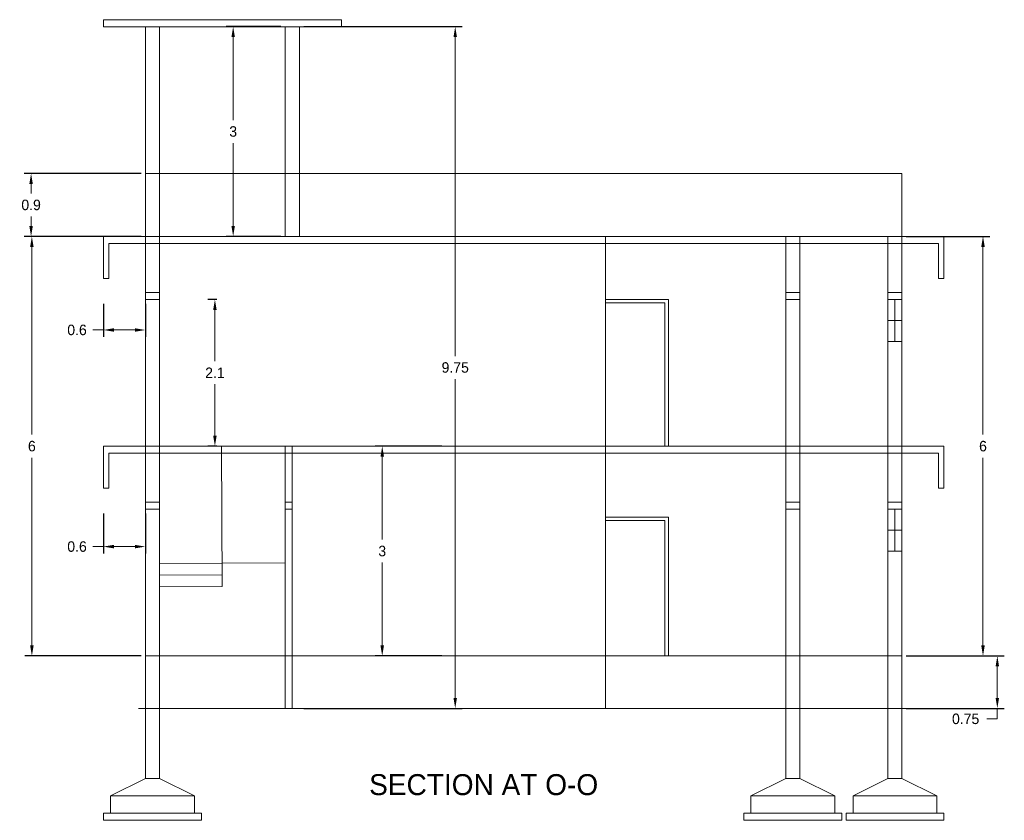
# Model space of a CAD drawing. Header units: inches. Extents: x -100 to 1476, y -184 to 112.
# Tile 31 of 36: x 329 to 343, y 0 to 11. Entities that reach past the tile are written whole.
import ezdxf

# ---------------------------------------------------------------- set-up
doc = ezdxf.new("R2010")
doc.units = ezdxf.units.IN
doc.header["$MEASUREMENT"] = 0
doc.header["$PDMODE"] = 66
doc.dimstyles.get("Standard").update_dxf_attribs({"dimtxt": 0.15, "dimasz": 0.15, "dimexe": 0.1, "dimexo": 0.0625, "dimgap": 0.09, "dimtad": 0, "dimtih": 1, "dimtoh": 1, "dimdec": 4, "dimdsep": 46, "dimtxsty": 'Standard', "dimcen": 0.09, "dimadec": 0, "dimazin": 0, "dimtfac": 1, "dimtdec": 4, "dimtofl": 0, "dimtmove": 0, "dimatfit": 3, "dimfxl": 0, "dimtolj": 1, "dimtzin": 0, "dimlwd": 15, "dimarcsym": 0})

# ---------------------------------------------------------------- blocks, each defined once
blk = doc.blocks.new('*D350')
at = {"color": 0, "linetype": 'ByBlock', "lineweight": -2, "ltscale": 0.0008, "transparency": 16777216}
for p, q in [((330.292, 7.138), (330.292, 6.663)), ((330.892, 7.138), (330.892, 6.663))]:
    blk.add_line(p, q, dxfattribs=at)
at = {"color": 0, "linetype": 'ByBlock', "lineweight": 15, "ltscale": 0.0008, "transparency": 16777216}
for p, q in [((330.292, 6.763), (330.142, 6.763)), ((330.742, 6.763), (330.442, 6.763))]:
    blk.add_line(p, q, dxfattribs=at)
at = {"color": 0, "linetype": 'ByBlock', "lineweight": 18, "ltscale": 0.0008, "transparency": 16777216}
for points in [[(330.442, 6.788), (330.442, 6.738), (330.292, 6.763)], [(330.742, 6.738), (330.742, 6.788), (330.892, 6.763)]]:
    blk.add_solid(points, dxfattribs=at)
at = {"layer": 'Defpoints', "color": 0, "linetype": 'ByBlock', "lineweight": 18, "transparency": 16777216}
for p in [(330.292, 7.201), (330.892, 7.201), (330.292, 6.763)]:
    blk.add_point(p, dxfattribs=at)
at = {"color": 0, "linetype": 'ByBlock', "lineweight": 18, "ltscale": 0.0008, "transparency": 16777216, "insert": (329.914, 6.763), "char_height": 0.15, "attachment_point": 5}
blk.add_mtext('\\A1;0.6', dxfattribs=at)
blk = doc.blocks.new('*D351')
at = {"color": 0, "linetype": 'ByBlock', "lineweight": -2, "ltscale": 0.0008, "transparency": 16777216}
for p, q in [((330.292, 4.138), (330.292, 3.565)), ((330.892, 4.138), (330.892, 3.565))]:
    blk.add_line(p, q, dxfattribs=at)
at = {"color": 0, "linetype": 'ByBlock', "lineweight": 15, "ltscale": 0.0008, "transparency": 16777216}
for p, q in [((330.292, 3.665), (330.142, 3.665)), ((330.742, 3.665), (330.442, 3.665))]:
    blk.add_line(p, q, dxfattribs=at)
at = {"color": 0, "linetype": 'ByBlock', "lineweight": 18, "ltscale": 0.0008, "transparency": 16777216}
for points in [[(330.442, 3.69), (330.442, 3.64), (330.292, 3.665)], [(330.742, 3.64), (330.742, 3.69), (330.892, 3.665)]]:
    blk.add_solid(points, dxfattribs=at)
at = {"layer": 'Defpoints', "color": 0, "linetype": 'ByBlock', "lineweight": 18, "transparency": 16777216}
for p in [(330.292, 4.201), (330.892, 4.201), (330.292, 3.665)]:
    blk.add_point(p, dxfattribs=at)
at = {"color": 0, "linetype": 'ByBlock', "lineweight": 18, "ltscale": 0.0008, "transparency": 16777216, "insert": (329.914, 3.665), "char_height": 0.15, "attachment_point": 5}
blk.add_mtext('\\A1;0.6', dxfattribs=at)
blk = doc.blocks.new('*D352')
at = {"color": 0, "linetype": 'ByBlock', "lineweight": -2, "ltscale": 0.0008, "transparency": 16777216}
for p, q in [((330.829, 8.101), (329.168, 8.101)), ((330.829, 2.101), (329.168, 2.101))]:
    blk.add_line(p, q, dxfattribs=at)
at = {"color": 0, "linetype": 'ByBlock', "lineweight": 15, "ltscale": 0.0008, "transparency": 16777216}
for p, q in [((329.268, 7.951), (329.268, 5.266)), ((329.268, 2.251), (329.268, 4.936))]:
    blk.add_line(p, q, dxfattribs=at)
at = {"color": 0, "linetype": 'ByBlock', "lineweight": 18, "ltscale": 0.0008, "transparency": 16777216}
for points in [[(329.293, 7.951), (329.243, 7.951), (329.268, 8.101)], [(329.243, 2.251), (329.293, 2.251), (329.268, 2.101)]]:
    blk.add_solid(points, dxfattribs=at)
at = {"layer": 'Defpoints', "color": 0, "linetype": 'ByBlock', "lineweight": 18, "transparency": 16777216}
for p in [(329.268, 8.101), (330.892, 8.101), (330.892, 2.101)]:
    blk.add_point(p, dxfattribs=at)
at = {"color": 0, "linetype": 'ByBlock', "lineweight": 18, "ltscale": 0.0008, "transparency": 16777216, "insert": (329.268, 5.101), "char_height": 0.15, "attachment_point": 5}
blk.add_mtext('\\A1;6', dxfattribs=at)
blk = doc.blocks.new('*D353')
at = {"color": 0, "linetype": 'ByBlock', "lineweight": -2, "ltscale": 0.0008, "transparency": 16777216}
for p, q in [((335.13, 5.101), (334.179, 5.101)), ((335.13, 2.101), (334.179, 2.101))]:
    blk.add_line(p, q, dxfattribs=at)
at = {"color": 0, "linetype": 'ByBlock', "lineweight": 15, "ltscale": 0.0008, "transparency": 16777216}
for p, q in [((334.279, 4.951), (334.279, 3.766)), ((334.279, 2.251), (334.279, 3.436))]:
    blk.add_line(p, q, dxfattribs=at)
at = {"color": 0, "linetype": 'ByBlock', "lineweight": 18, "ltscale": 0.0008, "transparency": 16777216}
for points in [[(334.304, 4.951), (334.254, 4.951), (334.279, 5.101)], [(334.254, 2.251), (334.304, 2.251), (334.279, 2.101)]]:
    blk.add_solid(points, dxfattribs=at)
at = {"layer": 'Defpoints', "color": 0, "linetype": 'ByBlock', "lineweight": 18, "transparency": 16777216}
for p in [(334.279, 5.101), (335.192, 5.101), (335.192, 2.101)]:
    blk.add_point(p, dxfattribs=at)
at = {"color": 0, "linetype": 'ByBlock', "lineweight": 18, "ltscale": 0.0008, "transparency": 16777216, "insert": (334.279, 3.601), "char_height": 0.15, "attachment_point": 5}
blk.add_mtext('\\A1;3', dxfattribs=at)
blk = doc.blocks.new('*D354')
at = {"color": 0, "linetype": 'ByBlock', "lineweight": -2, "ltscale": 0.0008, "transparency": 16777216}
for p, q in [((331.915, 7.201), (331.786, 7.201)), ((331.915, 5.101), (331.786, 5.101))]:
    blk.add_line(p, q, dxfattribs=at)
at = {"color": 0, "linetype": 'ByBlock', "lineweight": 15, "ltscale": 0.0008, "transparency": 16777216}
for p, q in [((331.886, 7.051), (331.886, 6.316)), ((331.886, 5.251), (331.886, 5.986))]:
    blk.add_line(p, q, dxfattribs=at)
at = {"color": 0, "linetype": 'ByBlock', "lineweight": 18, "ltscale": 0.0008, "transparency": 16777216}
for points in [[(331.911, 7.051), (331.861, 7.051), (331.886, 7.201)], [(331.861, 5.251), (331.911, 5.251), (331.886, 5.101)]]:
    blk.add_solid(points, dxfattribs=at)
at = {"layer": 'Defpoints', "color": 0, "linetype": 'ByBlock', "lineweight": 18, "transparency": 16777216}
for p in [(331.886, 7.201), (331.977, 7.201), (331.977, 5.101)]:
    blk.add_point(p, dxfattribs=at)
at = {"color": 0, "linetype": 'ByBlock', "lineweight": 18, "ltscale": 0.0008, "transparency": 16777216, "insert": (331.886, 6.151), "char_height": 0.15, "attachment_point": 5}
blk.add_mtext('\\A1;2.1', dxfattribs=at)
blk = doc.blocks.new('*D357')
at = {"color": 0, "linetype": 'ByBlock', "lineweight": -2, "ltscale": 0.0008, "transparency": 16777216}
for p, q in [((330.829, 9.001), (329.157, 9.001)), ((330.829, 8.101), (329.157, 8.101))]:
    blk.add_line(p, q, dxfattribs=at)
at = {"color": 0, "linetype": 'ByBlock', "lineweight": 15, "ltscale": 0.0008, "transparency": 16777216}
for p, q in [((329.257, 8.851), (329.257, 8.716)), ((329.257, 8.251), (329.257, 8.386))]:
    blk.add_line(p, q, dxfattribs=at)
at = {"color": 0, "linetype": 'ByBlock', "lineweight": 18, "ltscale": 0.0008, "transparency": 16777216}
for points in [[(329.282, 8.851), (329.232, 8.851), (329.257, 9.001)], [(329.232, 8.251), (329.282, 8.251), (329.257, 8.101)]]:
    blk.add_solid(points, dxfattribs=at)
at = {"layer": 'Defpoints', "color": 0, "linetype": 'ByBlock', "lineweight": 18, "transparency": 16777216}
for p in [(330.892, 9.001), (329.257, 8.101), (330.892, 8.101)]:
    blk.add_point(p, dxfattribs=at)
at = {"color": 0, "linetype": 'ByBlock', "lineweight": 18, "ltscale": 0.0008, "transparency": 16777216, "insert": (329.257, 8.551), "char_height": 0.15, "attachment_point": 5}
blk.add_mtext('\\A1;0.9', dxfattribs=at)
blk = doc.blocks.new('*D371')
at = {"color": 0, "linetype": 'ByBlock', "lineweight": -2, "ltscale": 3, "transparency": 16777216}
for p, q in [((332.829, 11.101), (332.047, 11.101)), ((332.829, 8.101), (332.047, 8.101))]:
    blk.add_line(p, q, dxfattribs=at)
at = {"color": 0, "linetype": 'ByBlock', "lineweight": 15, "ltscale": 3, "transparency": 16777216}
for p, q in [((332.147, 10.951), (332.147, 9.766)), ((332.147, 8.251), (332.147, 9.436))]:
    blk.add_line(p, q, dxfattribs=at)
at = {"color": 0, "linetype": 'ByBlock', "lineweight": 18, "ltscale": 3, "transparency": 16777216}
for points in [[(332.172, 10.951), (332.122, 10.951), (332.147, 11.101)], [(332.122, 8.251), (332.172, 8.251), (332.147, 8.101)]]:
    blk.add_solid(points, dxfattribs=at)
at = {"layer": 'Defpoints', "color": 0, "linetype": 'ByBlock', "lineweight": 18, "transparency": 16777216}
for p in [(332.892, 11.101), (332.147, 8.101), (332.892, 8.101)]:
    blk.add_point(p, dxfattribs=at)
at = {"color": 0, "linetype": 'ByBlock', "lineweight": 18, "ltscale": 3, "transparency": 16777216, "insert": (332.147, 9.601), "char_height": 0.15, "attachment_point": 5}
blk.add_mtext('\\A1;3', dxfattribs=at)
blk = doc.blocks.new('*D414')
at = {"color": 0, "linetype": 'ByBlock', "lineweight": -2, "ltscale": 3, "transparency": 16777216}
for p, q in [((333.159, 11.101), (335.423, 11.101)), ((333.159, 1.351), (335.423, 1.351))]:
    blk.add_line(p, q, dxfattribs=at)
at = {"color": 0, "linetype": 'ByBlock', "lineweight": 15, "ltscale": 3, "transparency": 16777216}
for p, q in [((335.323, 10.951), (335.323, 6.391)), ((335.323, 1.501), (335.323, 6.061))]:
    blk.add_line(p, q, dxfattribs=at)
at = {"color": 0, "linetype": 'ByBlock', "lineweight": 18, "ltscale": 3, "transparency": 16777216}
for points in [[(335.348, 10.951), (335.298, 10.951), (335.323, 11.101)], [(335.298, 1.501), (335.348, 1.501), (335.323, 1.351)]]:
    blk.add_solid(points, dxfattribs=at)
at = {"layer": 'Defpoints', "color": 0, "linetype": 'ByBlock', "lineweight": 18, "transparency": 16777216}
for p in [(333.097, 11.101), (333.097, 1.351), (335.323, 1.351)]:
    blk.add_point(p, dxfattribs=at)
at = {"color": 0, "linetype": 'ByBlock', "lineweight": 18, "ltscale": 3, "transparency": 16777216, "insert": (335.323, 6.226), "char_height": 0.15, "attachment_point": 5}
blk.add_mtext('\\A1;9.75', dxfattribs=at)
blk = doc.blocks.new('*D415')
at = {"color": 0, "linetype": 'ByBlock', "lineweight": -2, "ltscale": 3, "transparency": 16777216}
for p, q in [((341.774, 2.101), (343.176, 2.101)), ((341.774, 1.351), (343.176, 1.351))]:
    blk.add_line(p, q, dxfattribs=at)
at = {"color": 0, "linetype": 'ByBlock', "lineweight": 15, "ltscale": 3, "transparency": 16777216}
for p, q in [((343.076, 1.951), (343.076, 1.501)), ((343.076, 1.351), (343.076, 1.201)), ((343.076, 1.201), (342.926, 1.201))]:
    blk.add_line(p, q, dxfattribs=at)
at = {"color": 0, "linetype": 'ByBlock', "lineweight": 18, "ltscale": 3, "transparency": 16777216}
for points in [[(343.101, 1.951), (343.051, 1.951), (343.076, 2.101)], [(343.051, 1.501), (343.101, 1.501), (343.076, 1.351)]]:
    blk.add_solid(points, dxfattribs=at)
at = {"layer": 'Defpoints', "color": 0, "linetype": 'ByBlock', "lineweight": 18, "transparency": 16777216}
for p in [(341.712, 2.101), (341.712, 1.351), (343.076, 1.351)]:
    blk.add_point(p, dxfattribs=at)
at = {"color": 0, "linetype": 'ByBlock', "lineweight": 18, "ltscale": 3, "transparency": 16777216, "insert": (342.623, 1.201), "char_height": 0.15, "attachment_point": 5}
blk.add_mtext('\\A1;0.75', dxfattribs=at)
blk = doc.blocks.new('*D416')
at = {"color": 0, "linetype": 'ByBlock', "lineweight": -2, "ltscale": 3, "transparency": 16777216}
for p, q in [((341.774, 8.101), (342.971, 8.101)), ((341.774, 2.101), (342.971, 2.101))]:
    blk.add_line(p, q, dxfattribs=at)
at = {"color": 0, "linetype": 'ByBlock', "lineweight": 15, "ltscale": 3, "transparency": 16777216}
for p, q in [((342.871, 7.951), (342.871, 5.266)), ((342.871, 2.251), (342.871, 4.936))]:
    blk.add_line(p, q, dxfattribs=at)
at = {"color": 0, "linetype": 'ByBlock', "lineweight": 18, "ltscale": 3, "transparency": 16777216}
for points in [[(342.896, 7.951), (342.846, 7.951), (342.871, 8.101)], [(342.846, 2.251), (342.896, 2.251), (342.871, 2.101)]]:
    blk.add_solid(points, dxfattribs=at)
at = {"layer": 'Defpoints', "color": 0, "linetype": 'ByBlock', "lineweight": 18, "transparency": 16777216}
for p in [(341.712, 8.101), (342.871, 8.101), (341.712, 2.101)]:
    blk.add_point(p, dxfattribs=at)
at = {"color": 0, "linetype": 'ByBlock', "lineweight": 18, "ltscale": 3, "transparency": 16777216, "insert": (342.871, 5.101), "char_height": 0.15, "attachment_point": 5}
blk.add_mtext('\\A1;6', dxfattribs=at)

msp = doc.modelspace()

# ---------------------------------------------------------------- linework, layer by layer
at = {"color": 0, "linetype": 'ByBlock', "lineweight": 18, "ltscale": 0.0008}
for p, q in [((330.29198, 11.10073), (330.29198, 11.20073)), ((330.29198, 11.20073), (333.69662, 11.20073)), ((333.69662, 11.10073), (333.69662, 11.20073)), ((330.89198, 11.10073), (330.29198, 11.10073)), ((330.89198, 1.35073), (330.89198, 11.10073)), ((333.09662, 11.10073), (330.89198, 11.10073)), ((331.09198, 1.35073), (331.09198, 11.10073)), ((332.89198, 8.10073), (332.89198, 11.10073)), ((333.09662, 11.10073), (333.69662, 11.10073)), ((333.09662, 8.10073), (333.09662, 11.10073)), ((333.09662, 8.10073), (333.09662, 11.05968)), ((341.71198, 9.00073), (330.89198, 9.00073)), ((341.71198, 8.10073), (341.71198, 9.00073)), ((332.89198, 8.10073), (332.89198, 8.40073)), ((332.89198, 8.10073), (332.89198, 8.40073)), ((332.89198, 8.10073), (332.89198, 8.40073)), ((330.29198, 8.10073), (342.31198, 8.10073)), ((330.29198, 8.10073), (330.29198, 7.50073)), ((330.89198, 8.10073), (341.71198, 8.10073)), ((337.47198, 1.35073), (337.47198, 8.10073)), ((340.05198, 1.35073), (340.05198, 8.10073)), ((340.25198, 1.35073), (340.25198, 8.10073)), ((341.51198, 1.35073), (341.51198, 8.10073)), ((341.71198, 1.35073), (341.71198, 8.10073)), ((342.31198, 8.10073), (342.31198, 7.50073)), ((330.36698, 8.00073), (342.23698, 8.00073)), ((330.36698, 8.00073), (330.36698, 7.50073)), ((342.23698, 8.00073), (342.23698, 7.50073)), ((330.29198, 7.50073), (330.36698, 7.50073)), ((342.23698, 7.50073), (342.31198, 7.50073)), ((330.89198, 7.30073), (331.09198, 7.30073)), ((330.89198, 7.20073), (331.09198, 7.20073)), ((337.47198, 7.20073), (338.37198, 7.20073)), ((338.37198, 7.20073), (338.37198, 5.10073)), ((340.05198, 7.30073), (340.25198, 7.30073)), ((340.05198, 7.20073), (340.25198, 7.20073)), ((341.71198, 7.30073), (341.51198, 7.30073)), ((341.51198, 7.20073), (341.71198, 7.20073)), ((341.61198, 7.20073), (341.61198, 6.60073)), ((341.71198, 7.20073), (341.71198, 6.60073)), ((337.47198, 7.15073), (338.32198, 7.15073)), ((338.32198, 7.15073), (338.32198, 5.10073)), ((341.71198, 6.90073), (341.51198, 6.90073)), ((341.71198, 6.60073), (341.51198, 6.60073)), ((330.29198, 5.10073), (342.31198, 5.10073)), ((330.29198, 5.10073), (330.29198, 4.50073)), ((331.98162, 5.10073), (331.99196, 3.09537)), ((332.89198, 1.35073), (332.89198, 5.10073)), ((332.99198, 1.35073), (332.99198, 5.10073)), ((342.31198, 5.10073), (342.31198, 4.50073)), ((330.36698, 5.00073), (330.36698, 4.50073)), ((330.36698, 5.00073), (342.23698, 5.00073)), ((342.23698, 5.00073), (342.23698, 4.50073)), ((330.29198, 4.50073), (330.36698, 4.50073)), ((342.23698, 4.50073), (342.31198, 4.50073)), ((330.89198, 4.30073), (331.09198, 4.30073)), ((332.89198, 4.30073), (332.99198, 4.30073)), ((340.05198, 4.30073), (340.25198, 4.30073)), ((341.71198, 4.30073), (341.51198, 4.30073)), ((330.89198, 4.20073), (331.09198, 4.20073)), ((332.89198, 4.20073), (332.99198, 4.20073)), ((337.47198, 4.08715), (338.37198, 4.08715)), ((338.37198, 4.08715), (338.37198, 2.10073)), ((340.05198, 4.20073), (340.25198, 4.20073)), ((341.51198, 4.20073), (341.71198, 4.20073)), ((341.61198, 4.20073), (341.61198, 3.60073)), ((341.71198, 4.20073), (341.71198, 3.60073)), ((341.71198, 4.20073), (341.71198, 3.60073)), ((337.47198, 4.03715), (338.32198, 4.03715)), ((338.32198, 4.03715), (338.32198, 2.10073)), ((341.71198, 3.90073), (341.51198, 3.90073)), ((341.71198, 3.60073), (341.51198, 3.60073)), ((331.09026, 3.42273), (332.89198, 3.43202)), ((332.89198, 2.10073), (332.89198, 3.50073)), ((331.09112, 3.25673), (331.99111, 3.26137)), ((332.89198, 2.10073), (332.89198, 3.14073)), ((331.09198, 3.09073), (331.99196, 3.09537)), ((331.09198, 2.10073), (331.09198, 3.09073)), ((332.89198, 1.35073), (332.89198, 2.75073)), ((332.89198, 2.10073), (332.89198, 2.24073)), ((330.89198, 2.10073), (341.71198, 2.10073)), ((332.89198, 2.10073), (332.89198, 2.10073)), ((330.89198, 1.35073), (330.79198, 1.35073)), ((330.89198, 1.35073), (341.71198, 1.35073)), ((330.89198, 1.35073), (330.89198, 0.35073)), ((331.09198, 1.35073), (331.29198, 1.35073)), ((331.09198, 1.35073), (331.29198, 1.35073)), ((331.09198, 1.35073), (331.19198, 1.35073)), ((331.09198, 1.35073), (331.09198, 0.35073)), ((340.05198, 1.35073), (339.95198, 1.35073)), ((340.05198, 1.35073), (340.05198, 0.35073)), ((340.25198, 1.35073), (340.35198, 1.35073)), ((340.25198, 1.35073), (340.25198, 0.35073)), ((341.51198, 1.35073), (341.41198, 1.35073)), ((341.51198, 1.35073), (341.51198, 0.35073)), ((341.71198, 1.35073), (341.81198, 1.35073)), ((341.71198, 1.35073), (341.71198, 0.35073)), ((330.89198, 0.35073), (330.39198, 0.10073)), ((330.89198, 0.35073), (331.09198, 0.35073)), ((331.09198, 0.35073), (331.59198, 0.10073)), ((340.05198, 0.35073), (339.55198, 0.10073)), ((340.05198, 0.35073), (340.25198, 0.35073)), ((340.25198, 0.35073), (340.75198, 0.10073)), ((341.51198, 0.35073), (341.01198, 0.10073)), ((341.51198, 0.35073), (341.71198, 0.35073)), ((341.71198, 0.35073), (342.21198, 0.10073)), ((330.39198, 0.10073), (330.39198, -0.14927)), ((330.39198, 0.10073), (331.59198, 0.10073)), ((331.59198, 0.10073), (331.59198, -0.14927)), ((339.55198, 0.10073), (339.55198, -0.14927)), ((339.55198, 0.10073), (340.75198, 0.10073)), ((340.75198, 0.10073), (340.75198, -0.14927)), ((341.01198, 0.10073), (341.01198, -0.14927)), ((341.01198, 0.10073), (342.21198, 0.10073)), ((342.21198, 0.10073), (342.21198, -0.14927)), ((330.39198, -0.14927), (330.29198, -0.14927)), ((330.29198, -0.14927), (330.29198, -0.24927)), ((330.29198, -0.24927), (330.39198, -0.24927)), ((330.39198, -0.14927), (331.59198, -0.14927)), ((330.39198, -0.14927), (330.39198, -0.14927)), ((330.39198, -0.24927), (331.59198, -0.24927)), ((331.59198, -0.14927), (331.69198, -0.14927)), ((331.69198, -0.24927), (331.59198, -0.24927)), ((331.69198, -0.14927), (331.69198, -0.24927)), ((339.55198, -0.14927), (339.45198, -0.14927)), ((339.45198, -0.14927), (339.45198, -0.24927)), ((339.45198, -0.24927), (339.55198, -0.24927)), ((339.55198, -0.14927), (340.75198, -0.14927)), ((339.55198, -0.14927), (340.75198, -0.14927)), ((339.55198, -0.24927), (340.75198, -0.24927)), ((340.75198, -0.14927), (340.85198, -0.14927)), ((340.85198, -0.24927), (340.75198, -0.24927)), ((340.85198, -0.14927), (340.85198, -0.24927)), ((341.01198, -0.14927), (340.91198, -0.14927)), ((340.91198, -0.14927), (340.91198, -0.24927)), ((340.91198, -0.24927), (341.01198, -0.24927)), ((341.01198, -0.14927), (342.21198, -0.14927)), ((341.01198, -0.14927), (342.21198, -0.14927)), ((341.01198, -0.24927), (342.21198, -0.24927)), ((342.21198, -0.14927), (342.31198, -0.14927)), ((342.31198, -0.24927), (342.21198, -0.24927)), ((342.31198, -0.14927), (342.31198, -0.24927))]:
    msp.add_line(p, q, dxfattribs=at)

# ---------------------------------------------------------------- texts
at = {"color": 0, "linetype": 'ByBlock', "insert": (334.09156, 0.41101), "char_height": 0.3, "width": 3.8813888, "attachment_point": 1}
msp.add_mtext('{\\fVani|b0|i0|c0|p34;SECTION AT O-O }', dxfattribs=at)

# ---------------------------------------------------------------- dimensions: what is measured, and where the dimension line sits
at = {"linetype": 'ByBlock', "lineweight": 18, "ltscale": 3}
dim = msp.add_linear_dim(base=(332.14681, 8.10073), p1=(332.89198, 11.10073), p2=(332.89198, 8.10073), angle=90, dimstyle='Standard', dxfattribs=at)
dim.commit()
dim.dimension.update_dxf_attribs({"geometry": '*D371', "text_midpoint": (332.14681, 9.60073)})
at = {"color": 4, "linetype": 'ByBlock', "lineweight": 18, "ltscale": 3}
for base, p1, p2, picture, middle in [((335.32262, 1.35073), (333.09662, 11.10073), (333.09662, 1.35073), '*D414', (335.32262, 6.22573)), ((342.87065, 8.10073), (341.71198, 2.10073), (341.71198, 8.10073), '*D416', (342.87065, 5.10073)), ((343.07584, 1.35073), (341.71198, 2.10073), (341.71198, 1.35073), '*D415', (342.62334, 1.20073))]:
    dim = msp.add_linear_dim(base=base, p1=p1, p2=p2, angle=90, dimstyle='Standard', dxfattribs=at)
    dim.commit()
    dim.dimension.update_dxf_attribs({"geometry": picture, "text_midpoint": middle})
at = {"color": 0, "linetype": 'ByBlock', "lineweight": 18, "ltscale": 0.0008}
for base, p1, p2, picture, middle in [((329.25748, 8.10073), (330.89198, 9.00073), (330.89198, 8.10073), '*D357', (329.25748, 8.55073)), ((329.26766, 8.10073), (330.89198, 2.10073), (330.89198, 8.10073), '*D352', (329.26766, 5.10073)), ((331.88568, 7.20073), (331.97728, 5.10073), (331.97728, 7.20073), '*D354', (331.88568, 6.15073)), ((334.2793, 5.10073), (335.19219, 2.10073), (335.19219, 5.10073), '*D353', (334.2793, 3.60073))]:
    dim = msp.add_linear_dim(base=base, p1=p1, p2=p2, angle=90, dimstyle='Standard', dxfattribs=at)
    dim.commit()
    dim.dimension.update_dxf_attribs({"geometry": picture, "text_midpoint": middle})
for base, p1, p2, picture, middle in [((330.29198, 6.76278), (330.89198, 7.20073), (330.29198, 7.20073), '*D350', (329.91448, 6.76278)), ((330.29198, 3.66458), (330.89198, 4.20073), (330.29198, 4.20073), '*D351', (329.91448, 3.66458))]:
    dim = msp.add_linear_dim(base=base, p1=p1, p2=p2, dimstyle='Standard', dxfattribs=at)
    dim.commit()
    dim.dimension.update_dxf_attribs({"geometry": picture, "text_midpoint": middle})

doc.saveas('drawing.dxf')
